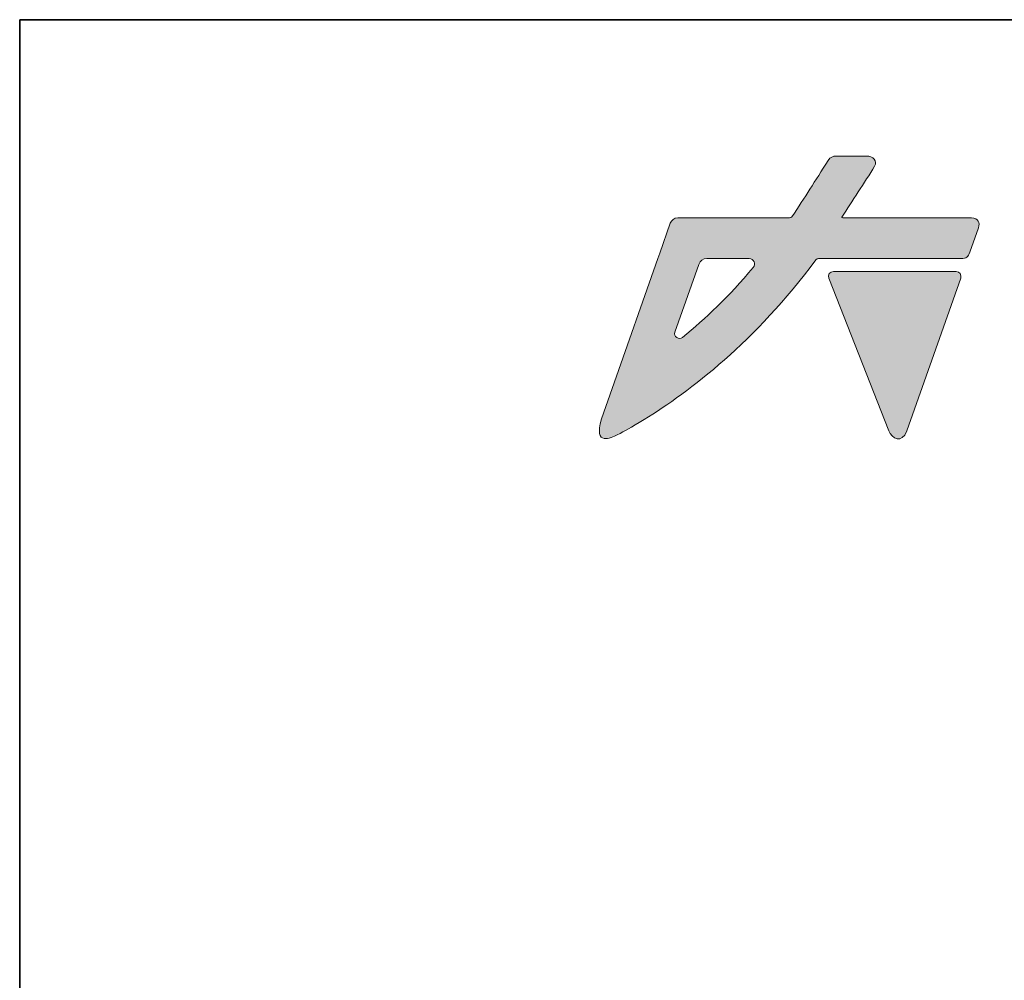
# Model space of a CAD drawing. Header units: millimetres. Extents: x 11 to 199, y 5 to 292.
# Tile 3 of 6: x 11 to 56, y 248 to 292. Entities that reach past the tile are written whole.
import ezdxf

# ---------------------------------------------------------------- set-up
doc = ezdxf.new("R2010")
doc.units = ezdxf.units.MM
doc.layers.add('圖框', color=7, linetype='Continuous', lineweight=35)
doc.layers.add('圖框文字', color=3, linetype='Continuous')
doc.layers.add('標註文字', color=4, linetype='Continuous')
doc.styles.add('SLDTEXTSTYLE1', font='kaiu.ttf')

msp = doc.modelspace()

# ---------------------------------------------------------------- hatches: boundary and pattern name
at = {"layer": '圖框文字'}
h = msp.add_hatch(color=7, dxfattribs=at)
edge = h.paths.add_edge_path(flags=0)
edge.add_line((54.5475, 281.4562), (54.9365, 282.5603))
edge.add_spline(control_points=[(54.9365, 282.5603), (55.0129, 282.7766), (54.9362, 283.0064), (54.6228, 283.0035)], knot_values=[20, 20, 20, 20, 21, 21, 21, 21], weights=[1, 1, 1, 1], degree=3, periodic=0)
edge.add_line((54.6228, 283.0035), (48.7697, 283.0048))
edge.add_spline(control_points=[(48.7697, 283.0048), (48.719, 283.0024), (48.721, 283.0253), (48.7302, 283.0427)], knot_values=[22, 22, 22, 22, 22.8736259, 22.8736259, 22.8736259, 22.8736259], weights=[1, 1, 1, 1], degree=3, periodic=0)
edge.add_spline(control_points=[(48.7302, 283.0427), (49.1855, 283.7526), (49.756, 284.5968), (50.2224, 285.3536)], knot_values=[0.0025469, 0.0025469, 0.0025469, 0.0025469, 1, 1, 1, 1], weights=[1, 1, 1, 1], degree=3, periodic=0)
edge.add_spline(control_points=[(50.2224, 285.3536), (50.3618, 285.5797), (50.1415, 285.8189), (49.8466, 285.8102)], knot_values=[1, 1, 1, 1, 2, 2, 2, 2], weights=[1, 1, 1, 1], degree=3, periodic=0)
edge.add_line((49.8466, 285.8102), (48.4963, 285.8102))
edge.add_spline(control_points=[(48.4963, 285.8102), (48.3122, 285.8098), (48.2121, 285.7657), (48.1143, 285.6135)], knot_values=[3, 3, 3, 3, 4, 4, 4, 4], weights=[1, 1, 1, 1], degree=3, periodic=0)
edge.add_spline(control_points=[(48.1143, 285.6135), (47.4955, 284.6524), (47.0684, 283.9598), (46.4671, 283.0599)], knot_values=[4, 4, 4, 4, 5, 5, 5, 5], weights=[1, 1, 1, 1], degree=3, periodic=0)
edge.add_spline(control_points=[(46.4671, 283.0599), (46.4429, 283.0237), (46.4011, 283.0035), (46.3576, 283.0035)], knot_values=[5, 5, 5, 5, 6, 6, 6, 6], weights=[1, 1, 1, 1], degree=3, periodic=0)
edge.add_line((46.3576, 283.0035), (42.9762, 283.0035))
edge.add_line((42.9762, 283.0035), (41.2775, 283.0035))
edge.add_spline(control_points=[(41.2775, 283.0035), (41.127, 283.0035), (40.9931, 282.9086), (40.9431, 282.7668)], knot_values=[8, 8, 8, 8, 9, 9, 9, 9], weights=[1, 1, 1, 1], degree=3, periodic=0)
edge.add_line((40.9431, 282.7668), (40.4649, 281.4091))
edge.add_line((40.4649, 281.4091), (40.3769, 281.159))
edge.add_line((40.3769, 281.159), (38.3014, 275.2687))
edge.add_line((38.3014, 275.2687), (37.8232, 273.884))
edge.add_spline(control_points=[(37.8232, 273.884), (37.4334, 272.6098), (38.27, 273.0286), (38.527, 273.1567)], knot_values=[13, 13, 13, 13, 14, 14, 14, 14], weights=[1, 1, 1, 1], degree=3, periodic=0)
edge.add_spline(control_points=[(38.527, 273.1567), (38.905, 273.3456), (39.1145, 273.4634), (39.753, 273.8546)], knot_values=[14, 14, 14, 14, 15, 15, 15, 15], weights=[1, 1, 1, 1], degree=3, periodic=0)
edge.add_spline(control_points=[(39.753, 273.8546), (41.8251, 275.1247), (44.807, 277.3929), (47.5583, 281.1047)], knot_values=[15, 15, 15, 15, 16, 16, 16, 16], weights=[1, 1, 1, 1], degree=3, periodic=0)
edge.add_spline(control_points=[(47.5583, 281.1047), (47.5834, 281.1388), (47.6233, 281.159), (47.6657, 281.159)], knot_values=[16, 16, 16, 16, 17, 17, 17, 17], weights=[1, 1, 1, 1], degree=3, periodic=0)
edge.add_line((47.6657, 281.159), (54.1277, 281.159))
edge.add_spline(control_points=[(54.1277, 281.159), (54.4022, 281.1699), (54.4676, 281.2299), (54.5475, 281.4562)], knot_values=[18, 18, 18, 18, 19, 19, 19, 19], weights=[1, 1, 1, 1], degree=3, periodic=0)
edge = h.paths.add_edge_path(flags=0)
edge.add_spline(control_points=[(44.5247, 281.159), (44.7324, 281.159), (44.8393, 280.9183), (44.7076, 280.7578)], knot_values=[3, 3, 3, 3, 4, 4, 4, 4], weights=[1, 1, 1, 1], degree=3, periodic=0)
edge.add_spline(control_points=[(44.7076, 280.7578), (43.5966, 279.4034), (42.5283, 278.4514), (41.4974, 277.5822)], knot_values=[4, 4, 4, 4, 5, 5, 5, 5], weights=[1, 1, 1, 1], degree=3, periodic=0)
edge.add_spline(control_points=[(41.4974, 277.5822), (41.3274, 277.4388), (41.0769, 277.6125), (41.1508, 277.8223)], knot_values=[5, 5, 5, 5, 6, 6, 6, 6], weights=[1, 1, 1, 1], degree=3, periodic=0)
edge.add_line((41.1508, 277.8223), (42.2343, 280.8972))
edge.add_spline(control_points=[(42.2343, 280.8972), (42.2896, 281.054), (42.4379, 281.159), (42.6043, 281.159)], knot_values=[1, 1, 1, 1, 2, 2, 2, 2], weights=[1, 1, 1, 1], degree=3, periodic=0)
edge.add_line((42.6043, 281.159), (44.5247, 281.159))
h = msp.add_hatch(color=1, dxfattribs=at)
edge = h.paths.add_edge_path(flags=0)
edge.add_line((48.1407, 280.2694), (50.859, 273.3424))
edge.add_spline(control_points=[(50.859, 273.3424), (50.997, 272.9943), (51.4579, 272.7331), (51.6827, 273.3368)], knot_values=[5, 5, 5, 5, 6, 6, 6, 6], weights=[1, 1, 1, 1], degree=3, periodic=0)
edge.add_line((51.6827, 273.3368), (54.1319, 280.2767))
edge.add_spline(control_points=[(54.1319, 280.2767), (54.1825, 280.4201), (54.0761, 280.5704), (53.924, 280.5704)], knot_values=[1, 1, 1, 1, 2, 2, 2, 2], weights=[1, 1, 1, 1], degree=3, periodic=0)
edge.add_line((53.924, 280.5704), (48.3459, 280.5704))
edge.add_spline(control_points=[(48.3459, 280.5704), (48.1906, 280.5704), (48.0839, 280.414), (48.1407, 280.2694)], knot_values=[3, 3, 3, 3, 4, 4, 4, 4], weights=[1, 1, 1, 1], degree=3, periodic=0)

# ---------------------------------------------------------------- linework, layer by layer
at = {"layer": '圖框', "lineweight": 35}
for q in [(198.6, 292), (11.4, 5)]:
    msp.add_line((11.4, 292), q, dxfattribs=at)
at = {"layer": '圖框文字', "color": 7, "lineweight": 18}
for p, q in [((49.8466, 285.8102), (48.4963, 285.8102)), ((49.8466, 285.8102), (48.4963, 285.8102)), ((40.9431, 282.7668), (40.4649, 281.4091)), ((40.9431, 282.7668), (40.4649, 281.4091)), ((42.9762, 283.0035), (41.2775, 283.0035)), ((42.9762, 283.0035), (41.2775, 283.0035)), ((46.3576, 283.0035), (42.9762, 283.0035)), ((46.3576, 283.0035), (42.9762, 283.0035)), ((54.6228, 283.0035), (48.7697, 283.0048)), ((54.6228, 283.0035), (48.7697, 283.0048)), ((54.5475, 281.4562), (54.9365, 282.5603)), ((54.5475, 281.4562), (54.9365, 282.5603)), ((40.4649, 281.4091), (40.3769, 281.159)), ((40.4649, 281.4091), (40.3769, 281.159)), ((40.3769, 281.159), (38.3014, 275.2687)), ((40.3769, 281.159), (38.3014, 275.2687)), ((41.1508, 277.8223), (42.2343, 280.8972)), ((41.1508, 277.8223), (42.2343, 280.8972)), ((42.6043, 281.159), (44.5247, 281.159)), ((42.6043, 281.159), (44.5247, 281.159)), ((47.6657, 281.159), (54.1277, 281.159)), ((47.6657, 281.159), (54.1277, 281.159)), ((38.3014, 275.2687), (37.8232, 273.884)), ((38.3014, 275.2687), (37.8232, 273.884))]:
    msp.add_line(p, q, dxfattribs=at)
at = {"layer": '圖框文字', "color": 1, "lineweight": 18}
for p, q in [((53.924, 280.5704), (48.3459, 280.5704)), ((53.924, 280.5704), (48.3459, 280.5704)), ((48.1407, 280.2694), (50.859, 273.3424)), ((48.1407, 280.2694), (50.859, 273.3424)), ((51.6827, 273.3368), (54.1319, 280.2767)), ((51.6827, 273.3368), (54.1319, 280.2767))]:
    msp.add_line(p, q, dxfattribs=at)
at = {"layer": '圖框文字', "color": 7, "lineweight": 18}
for points in [[(48.4963, 285.8102), (48.3122, 285.8098), (48.2121, 285.7657), (48.1143, 285.6135)], [(48.4963, 285.8102), (48.3122, 285.8098), (48.2121, 285.7657), (48.1143, 285.6135)], [(50.2224, 285.3536), (50.3618, 285.5797), (50.1415, 285.8189), (49.8466, 285.8102)], [(50.2224, 285.3536), (50.3618, 285.5797), (50.1415, 285.8189), (49.8466, 285.8102)], [(48.1143, 285.6135), (47.4955, 284.6524), (47.0684, 283.9598), (46.4671, 283.0599)], [(48.1143, 285.6135), (47.4955, 284.6524), (47.0684, 283.9598), (46.4671, 283.0599)], [(48.7302, 283.0427), (49.1855, 283.7526), (49.756, 284.5968), (50.2224, 285.3536)], [(48.7302, 283.0427), (49.1855, 283.7526), (49.756, 284.5968), (50.2224, 285.3536)], [(46.4671, 283.0599), (46.4429, 283.0237), (46.4011, 283.0035), (46.3576, 283.0035)], [(46.4671, 283.0599), (46.4429, 283.0237), (46.4011, 283.0035), (46.3576, 283.0035)], [(48.7697, 283.0048), (48.719, 283.0024), (48.721, 283.0253), (48.7302, 283.0427)], [(48.7697, 283.0048), (48.719, 283.0024), (48.721, 283.0253), (48.7302, 283.0427)], [(41.2775, 283.0035), (41.127, 283.0035), (40.9931, 282.9086), (40.9431, 282.7668)], [(41.2775, 283.0035), (41.127, 283.0035), (40.9931, 282.9086), (40.9431, 282.7668)], [(54.9365, 282.5603), (55.0129, 282.7766), (54.9362, 283.0064), (54.6228, 283.0035)], [(54.9365, 282.5603), (55.0129, 282.7766), (54.9362, 283.0064), (54.6228, 283.0035)], [(54.1277, 281.159), (54.4022, 281.1699), (54.4676, 281.2299), (54.5475, 281.4562)], [(54.1277, 281.159), (54.4022, 281.1699), (54.4676, 281.2299), (54.5475, 281.4562)], [(39.753, 273.8546), (41.8251, 275.1247), (44.807, 277.3929), (47.5583, 281.1047)], [(39.753, 273.8546), (41.8251, 275.1247), (44.807, 277.3929), (47.5583, 281.1047)], [(42.2343, 280.8972), (42.2896, 281.054), (42.4379, 281.159), (42.6043, 281.159)], [(42.2343, 280.8972), (42.2896, 281.054), (42.4379, 281.159), (42.6043, 281.159)], [(44.5247, 281.159), (44.7324, 281.159), (44.8393, 280.9183), (44.7076, 280.7578)], [(44.5247, 281.159), (44.7324, 281.159), (44.8393, 280.9183), (44.7076, 280.7578)], [(47.5583, 281.1047), (47.5834, 281.1388), (47.6233, 281.159), (47.6657, 281.159)], [(47.5583, 281.1047), (47.5834, 281.1388), (47.6233, 281.159), (47.6657, 281.159)], [(44.7076, 280.7578), (43.5966, 279.4034), (42.5283, 278.4514), (41.4974, 277.5822)], [(44.7076, 280.7578), (43.5966, 279.4034), (42.5283, 278.4514), (41.4974, 277.5822)], [(41.4974, 277.5822), (41.3274, 277.4388), (41.0769, 277.6125), (41.1508, 277.8223)], [(41.4974, 277.5822), (41.3274, 277.4388), (41.0769, 277.6125), (41.1508, 277.8223)], [(37.8232, 273.884), (37.4334, 272.6098), (38.27, 273.0286), (38.527, 273.1567)], [(37.8232, 273.884), (37.4334, 272.6098), (38.27, 273.0286), (38.527, 273.1567)], [(38.527, 273.1567), (38.905, 273.3456), (39.1145, 273.4634), (39.753, 273.8546)], [(38.527, 273.1567), (38.905, 273.3456), (39.1145, 273.4634), (39.753, 273.8546)]]:
    msp.add_open_spline(points, degree=3, dxfattribs=at)
at = {"layer": '圖框文字', "color": 1, "lineweight": 18}
for points in [[(48.3459, 280.5704), (48.1906, 280.5704), (48.0839, 280.414), (48.1407, 280.2694)], [(48.3459, 280.5704), (48.1906, 280.5704), (48.0839, 280.414), (48.1407, 280.2694)], [(54.1319, 280.2767), (54.1825, 280.4201), (54.0761, 280.5704), (53.924, 280.5704)], [(54.1319, 280.2767), (54.1825, 280.4201), (54.0761, 280.5704), (53.924, 280.5704)], [(50.859, 273.3424), (50.997, 272.9943), (51.4579, 272.7331), (51.6827, 273.3368)], [(50.859, 273.3424), (50.997, 272.9943), (51.4579, 272.7331), (51.6827, 273.3368)]]:
    msp.add_open_spline(points, degree=3, dxfattribs=at)

# ---------------------------------------------------------------- texts
at = {"layer": '標註文字', "insert": (94.3637, 263.2373), "char_height": 6.87917, "attachment_point": 3, "style": 'SLDTEXTSTYLE1'}
msp.add_mtext('SVD100EC', dxfattribs=at)

doc.saveas('drawing.dxf')
